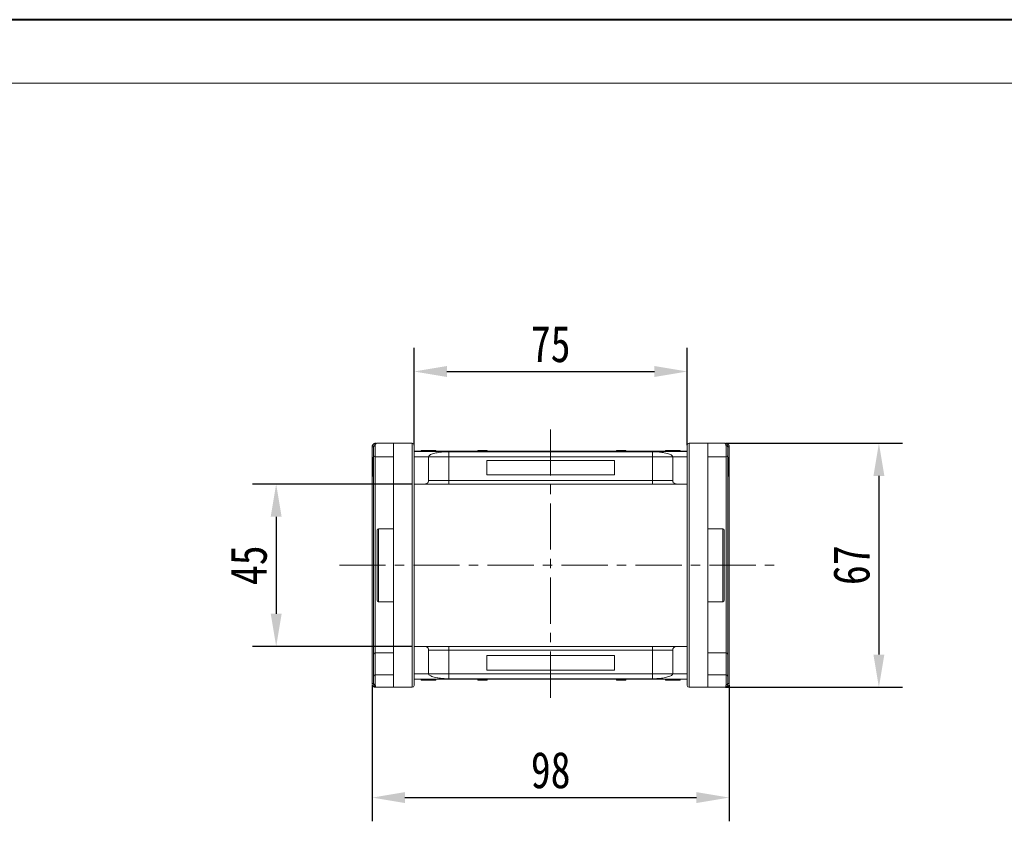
# Model space of a CAD drawing. Header units: millimetres. Extents: x 2098 to 3561, y 550 to 1583.
# Tile 17 of 84: x 2551 to 2821, y 1363 to 1583. Entities that reach past the tile are written whole.
import ezdxf

# ---------------------------------------------------------------- set-up
doc = ezdxf.new("R2010")
doc.units = ezdxf.units.MM
doc.linetypes.add('CENTERX2', pattern=[20.32, 12.7, -2.54, 2.54, -2.54])
doc.styles.get("Standard").update_dxf_attribs({"font": '仿宋_GB2312.ttf', "width": 0.8})
doc.dimstyles.new('副本 ISO-45.1', dxfattribs={"dimtxt": 10, "dimasz": 9, "dimexe": 6.5, "dimexo": 0.625, "dimgap": 2.5, "dimtad": 1, "dimdsep": 46, "dimtxsty": 'Standard', "dimcen": 2.5, "dimadec": 0, "dimazin": 0, "dimtfac": 1, "dimtmove": 0, "dimatfit": 3, "dimfxl": 0, "dimarcsym": 0})

# ---------------------------------------------------------------- blocks, each defined once
blk = doc.blocks.new('*D2489')
at = {"color": 0, "lineweight": -2}
for p, q in [((2658.34, 1456.02), (2614.61, 1456.02)), ((2621.11, 1447.02), (2621.11, 1420.42)), ((2658.34, 1411.42), (2614.61, 1411.42))]:
    blk.add_line(p, q, dxfattribs=at)
at = {"color": 0, "lineweight": 9}
for points in [[(2619.61, 1447.02), (2622.61, 1447.02), (2621.11, 1456.02)], [(2619.61, 1420.42), (2622.61, 1420.42), (2621.11, 1411.42)]]:
    blk.add_solid(points, dxfattribs=at)
at = {"layer": 'Defpoints', "color": 0, "lineweight": 9}
for p in [(2658.97, 1456.02), (2621.11, 1411.42), (2658.97, 1411.42)]:
    blk.add_point(p, dxfattribs=at)
at = {"color": 0, "lineweight": 9, "insert": (2613.61, 1433.72), "char_height": 10, "attachment_point": 5, "rotation": 90}
blk.add_mtext('45', dxfattribs=at)
blk = doc.blocks.new('*D2490')
at = {"color": 0, "lineweight": -2}
for p, q in [((2744.48, 1467.22), (2793.08, 1467.22)), ((2786.58, 1458.22), (2786.58, 1409.22)), ((2744.48, 1400.22), (2793.08, 1400.22))]:
    blk.add_line(p, q, dxfattribs=at)
at = {"color": 0, "lineweight": 9}
for points in [[(2785.08, 1458.22), (2788.08, 1458.22), (2786.58, 1467.22)], [(2785.08, 1409.22), (2788.08, 1409.22), (2786.58, 1400.22)]]:
    blk.add_solid(points, dxfattribs=at)
at = {"layer": 'Defpoints', "color": 0, "lineweight": 9}
for p in [(2743.85, 1467.22), (2743.85, 1400.22), (2786.58, 1400.22)]:
    blk.add_point(p, dxfattribs=at)
at = {"color": 0, "lineweight": 9, "insert": (2779.08, 1433.72), "char_height": 10, "attachment_point": 5, "rotation": 90}
blk.add_mtext('67', dxfattribs=at)
blk = doc.blocks.new('*D2491')
at = {"color": 0, "lineweight": -2}
for p, q in [((2658.97, 1466.66), (2658.97, 1493.4)), ((2733.97, 1466.66), (2733.97, 1493.4)), ((2667.97, 1486.9), (2724.97, 1486.9))]:
    blk.add_line(p, q, dxfattribs=at)
at = {"color": 0, "lineweight": 9}
for points in [[(2667.97, 1488.4), (2667.97, 1485.4), (2658.97, 1486.9)], [(2724.97, 1488.4), (2724.97, 1485.4), (2733.97, 1486.9)]]:
    blk.add_solid(points, dxfattribs=at)
at = {"layer": 'Defpoints', "color": 0, "lineweight": 9}
for p in [(2733.97, 1486.9), (2658.97, 1466.04), (2733.97, 1466.04)]:
    blk.add_point(p, dxfattribs=at)
at = {"color": 0, "lineweight": 9, "insert": (2696.47, 1494.4), "char_height": 10, "attachment_point": 5}
blk.add_mtext('75', dxfattribs=at)
blk = doc.blocks.new('*D2492')
at = {"color": 0, "lineweight": -2}
for p, q in [((2647.47, 1400.77), (2647.47, 1363.44)), ((2745.47, 1400.77), (2745.47, 1363.44)), ((2656.47, 1369.94), (2736.47, 1369.94))]:
    blk.add_line(p, q, dxfattribs=at)
at = {"color": 0, "lineweight": 9}
for points in [[(2656.47, 1371.44), (2656.47, 1368.44), (2647.47, 1369.94)], [(2736.47, 1371.44), (2736.47, 1368.44), (2745.47, 1369.94)]]:
    blk.add_solid(points, dxfattribs=at)
at = {"layer": 'Defpoints', "color": 0, "lineweight": 9}
for p in [(2647.47, 1401.39), (2745.47, 1401.39), (2745.47, 1369.94)]:
    blk.add_point(p, dxfattribs=at)
at = {"color": 0, "lineweight": 9, "insert": (2696.47, 1377.44), "char_height": 10, "attachment_point": 5}
blk.add_mtext('98', dxfattribs=at)

msp = doc.modelspace()

# ---------------------------------------------------------------- linework, layer by layer
at = {"color": 7, "lineweight": 40}
msp.add_line((3559.228, 1583.47), (2098.401, 1583.47), dxfattribs=at)
at = {"color": 7, "lineweight": 13}
msp.add_line((3541.838, 1566.079), (2185.355, 1566.079), dxfattribs=at)
at = {"color": 1, "linetype": 'CENTERX2', "lineweight": 13}
for p, q in [((2696.465, 1471.022), (2696.465, 1396.415)), ((2638.463, 1433.718), (2758.815, 1433.718))]:
    msp.add_line(p, q, dxfattribs=at)
at = {"color": 7, "linetype": 'Continuous', "lineweight": 15}
for p, q in [((2647.465, 1466.216), (2647.465, 1466.219)), ((2647.465, 1466.219), (2647.815, 1466.218)), ((2647.465, 1466.216), (2647.815, 1466.216)), ((2647.465, 1401.22), (2647.465, 1466.216)), ((2648.315, 1466.552), (2648.315, 1463.468)), ((2653.315, 1467.218), (2648.815, 1467.218)), ((2653.315, 1467.218), (2653.315, 1400.218)), ((2658.465, 1467.218), (2653.315, 1467.218)), ((2658.465, 1467.218), (2658.465, 1400.218)), ((2660.914, 1465.218), (2660.914, 1465.018)), ((2661.32, 1465.218), (2661.32, 1465.018)), ((2662.938, 1465.218), (2662.938, 1465.018)), ((2664.554, 1465.218), (2664.554, 1465.018)), ((2664.965, 1465.218), (2664.965, 1465.018)), ((2676.483, 1465.018), (2676.483, 1465.218)), ((2676.483, 1465.218), (2676.71, 1465.218)), ((2676.71, 1465.218), (2676.71, 1465.018)), ((2676.722, 1465.218), (2676.71, 1465.218)), ((2676.722, 1465.018), (2676.722, 1465.218)), ((2676.722, 1465.218), (2676.827, 1465.218)), ((2676.827, 1465.018), (2676.827, 1465.218)), ((2676.827, 1465.218), (2677.308, 1465.218)), ((2677.308, 1465.218), (2677.308, 1465.018)), ((2677.517, 1465.218), (2677.308, 1465.218)), ((2677.517, 1465.018), (2677.517, 1465.218)), ((2677.517, 1465.218), (2678.896, 1465.218)), ((2678.896, 1465.218), (2678.896, 1465.018)), ((2679.036, 1465.218), (2678.896, 1465.218)), ((2679.036, 1465.018), (2679.036, 1465.218)), ((2714.509, 1465.218), (2714.509, 1465.018)), ((2714.513, 1465.218), (2714.509, 1465.218)), ((2714.513, 1465.018), (2714.513, 1465.218)), ((2714.513, 1465.218), (2714.994, 1465.218)), ((2714.994, 1465.018), (2714.994, 1465.218)), ((2715.254, 1465.218), (2714.994, 1465.218)), ((2715.254, 1465.218), (2715.254, 1465.018)), ((2715.325, 1465.218), (2715.254, 1465.218)), ((2715.325, 1465.018), (2715.325, 1465.218)), ((2715.325, 1465.218), (2715.77, 1465.218)), ((2715.77, 1465.018), (2715.77, 1465.218)), ((2715.77, 1465.218), (2716.488, 1465.218)), ((2716.488, 1465.018), (2716.488, 1465.218)), ((2716.488, 1465.218), (2716.839, 1465.218)), ((2716.839, 1465.218), (2716.839, 1465.018)), ((2716.944, 1465.218), (2716.839, 1465.218)), ((2716.944, 1465.018), (2716.944, 1465.218)), ((2716.944, 1465.218), (2717.062, 1465.218)), ((2717.062, 1465.018), (2717.062, 1465.218)), ((2727.965, 1465.218), (2727.965, 1465.018)), ((2730.019, 1465.018), (2730.019, 1465.218)), ((2732.016, 1465.218), (2732.016, 1465.018)), ((2734.465, 1400.218), (2734.465, 1467.218)), ((2739.615, 1467.218), (2734.465, 1467.218)), ((2739.615, 1400.218), (2739.615, 1467.218)), ((2744.115, 1467.218), (2739.615, 1467.218)), ((2744.615, 1463.468), (2744.615, 1466.552)), ((2745.115, 1466.218), (2745.465, 1466.219)), ((2745.115, 1466.216), (2745.465, 1466.216)), ((2745.465, 1466.219), (2745.465, 1466.216)), ((2745.465, 1466.216), (2745.465, 1401.22)), ((2647.815, 1463.282), (2647.615, 1463.282)), ((2648.315, 1463.468), (2653.315, 1463.468)), ((2648.315, 1409.677), (2648.315, 1463.468)), ((2696.465, 1465.018), (2658.965, 1465.018)), ((2658.965, 1464.974), (2696.465, 1464.974)), ((2662.965, 1463.518), (2658.965, 1463.518)), ((2662.965, 1463.518), (2668.465, 1463.518)), ((2662.965, 1463.518), (2662.965, 1457.018)), ((2696.465, 1464.887), (2668.465, 1464.887)), ((2668.465, 1464.887), (2668.465, 1463.518)), ((2668.465, 1463.518), (2668.465, 1457.018)), ((2668.465, 1463.518), (2696.465, 1463.518)), ((2696.465, 1462.518), (2678.965, 1462.518)), ((2678.965, 1462.518), (2678.965, 1458.518)), ((2733.965, 1465.018), (2696.465, 1465.018)), ((2696.465, 1464.974), (2733.965, 1464.974)), ((2724.465, 1464.887), (2696.465, 1464.887)), ((2696.465, 1463.518), (2724.465, 1463.518)), ((2713.965, 1462.518), (2696.465, 1462.518)), ((2713.965, 1458.518), (2713.965, 1462.518)), ((2724.465, 1463.518), (2724.465, 1464.887)), ((2724.465, 1463.518), (2729.965, 1463.518)), ((2724.465, 1457.018), (2724.465, 1463.518)), ((2729.965, 1463.518), (2733.965, 1463.518)), ((2729.965, 1457.018), (2729.965, 1463.518)), ((2739.615, 1463.468), (2744.615, 1463.468)), ((2744.615, 1463.468), (2744.615, 1409.677)), ((2745.115, 1463.282), (2745.315, 1463.282)), ((2745.115, 1463.218), (2745.315, 1463.218)), ((2745.315, 1463.218), (2745.315, 1459.982)), ((2647.815, 1460.711), (2647.615, 1460.711)), ((2745.315, 1459.982), (2745.115, 1459.982)), ((2745.115, 1459.885), (2745.315, 1459.885)), ((2745.315, 1459.821), (2745.115, 1459.821)), ((2745.315, 1459.885), (2745.315, 1459.821)), ((2647.615, 1458.154), (2647.815, 1458.154)), ((2668.465, 1457.018), (2662.965, 1457.018)), ((2668.465, 1457.018), (2668.465, 1456.018)), ((2696.465, 1457.018), (2668.465, 1457.018)), ((2678.965, 1458.518), (2696.465, 1458.518)), ((2696.465, 1458.518), (2713.965, 1458.518)), ((2724.465, 1457.018), (2696.465, 1457.018)), ((2729.965, 1457.018), (2724.465, 1457.018)), ((2724.465, 1457.018), (2724.465, 1456.018)), ((2745.115, 1458.154), (2745.315, 1458.154)), ((2658.965, 1456.018), (2661.965, 1456.018)), ((2668.465, 1456.018), (2696.465, 1456.018)), ((2696.465, 1456.018), (2724.465, 1456.018)), ((2730.965, 1456.018), (2733.965, 1456.018)), ((2653.315, 1443.718), (2649.165, 1443.718)), ((2649.165, 1443.718), (2649.165, 1433.718)), ((2743.765, 1443.718), (2739.615, 1443.718)), ((2743.765, 1423.718), (2743.765, 1443.718)), ((2649.165, 1433.718), (2649.165, 1423.718)), ((2649.165, 1423.718), (2653.315, 1423.718)), ((2739.615, 1423.718), (2743.765, 1423.718)), ((2661.965, 1411.418), (2658.965, 1411.418)), ((2668.465, 1411.418), (2668.465, 1410.418)), ((2696.465, 1411.418), (2668.465, 1411.418)), ((2724.465, 1411.418), (2696.465, 1411.418)), ((2724.465, 1410.418), (2724.465, 1411.418)), ((2730.965, 1411.418), (2733.965, 1411.418)), ((2647.815, 1403.279), (2647.815, 1409.323)), ((2653.315, 1409.677), (2648.315, 1409.677)), ((2648.315, 1403.633), (2648.315, 1409.677)), ((2662.965, 1410.418), (2662.965, 1403.918)), ((2662.965, 1410.418), (2668.465, 1410.418)), ((2668.465, 1410.418), (2668.465, 1403.918)), ((2668.465, 1410.418), (2696.465, 1410.418)), ((2696.465, 1408.918), (2678.965, 1408.918)), ((2678.965, 1408.918), (2678.965, 1404.918)), ((2696.465, 1410.418), (2724.465, 1410.418)), ((2713.965, 1408.918), (2696.465, 1408.918)), ((2713.965, 1404.918), (2713.965, 1408.918)), ((2724.465, 1410.418), (2729.965, 1410.418)), ((2724.465, 1403.918), (2724.465, 1410.418)), ((2729.965, 1403.918), (2729.965, 1410.418)), ((2744.615, 1409.677), (2739.615, 1409.677)), ((2744.615, 1409.677), (2744.615, 1403.633)), ((2745.115, 1409.323), (2745.115, 1403.279)), ((2648.315, 1403.633), (2648.315, 1400.885)), ((2653.315, 1403.633), (2648.315, 1403.633)), ((2658.965, 1403.918), (2662.965, 1403.918)), ((2668.465, 1403.918), (2662.965, 1403.918)), ((2668.465, 1403.918), (2668.465, 1402.55)), ((2696.465, 1403.918), (2668.465, 1403.918)), ((2678.965, 1404.918), (2696.465, 1404.918)), ((2696.465, 1404.918), (2713.965, 1404.918)), ((2724.465, 1403.918), (2696.465, 1403.918)), ((2724.465, 1403.918), (2724.465, 1402.55)), ((2729.965, 1403.918), (2724.465, 1403.918)), ((2733.965, 1403.918), (2729.965, 1403.918)), ((2744.615, 1403.633), (2739.615, 1403.633)), ((2744.615, 1400.885), (2744.615, 1403.633)), ((2647.465, 1401.217), (2647.465, 1401.22)), ((2647.815, 1401.22), (2647.465, 1401.22)), ((2647.815, 1401.218), (2647.465, 1401.217)), ((2648.815, 1400.218), (2653.315, 1400.218)), ((2653.315, 1400.218), (2658.465, 1400.218)), ((2696.465, 1402.463), (2658.965, 1402.463)), ((2658.965, 1402.418), (2696.465, 1402.418)), ((2660.914, 1402.218), (2660.914, 1402.418)), ((2662.911, 1402.418), (2662.911, 1402.218)), ((2664.965, 1402.218), (2664.965, 1402.418)), ((2668.465, 1402.55), (2696.465, 1402.55)), ((2676.483, 1402.418), (2676.483, 1402.218)), ((2676.6, 1402.218), (2676.483, 1402.218)), ((2676.6, 1402.418), (2676.6, 1402.218)), ((2676.6, 1402.218), (2676.706, 1402.218)), ((2676.706, 1402.218), (2676.706, 1402.418)), ((2677.057, 1402.218), (2676.706, 1402.218)), ((2677.057, 1402.418), (2677.057, 1402.218)), ((2677.775, 1402.218), (2677.057, 1402.218)), ((2677.775, 1402.418), (2677.775, 1402.218)), ((2678.22, 1402.218), (2677.775, 1402.218)), ((2678.22, 1402.418), (2678.22, 1402.218)), ((2678.22, 1402.218), (2678.291, 1402.218)), ((2678.291, 1402.218), (2678.291, 1402.418)), ((2678.291, 1402.218), (2678.55, 1402.218)), ((2678.55, 1402.418), (2678.55, 1402.218)), ((2679.032, 1402.218), (2678.55, 1402.218)), ((2679.032, 1402.418), (2679.032, 1402.218)), ((2679.032, 1402.218), (2679.036, 1402.218)), ((2679.036, 1402.218), (2679.036, 1402.418)), ((2696.465, 1402.55), (2724.465, 1402.55)), ((2733.965, 1402.463), (2696.465, 1402.463)), ((2696.465, 1402.418), (2733.965, 1402.418)), ((2714.509, 1402.418), (2714.509, 1402.218)), ((2714.509, 1402.218), (2714.649, 1402.218)), ((2714.649, 1402.218), (2714.649, 1402.418)), ((2716.028, 1402.218), (2714.649, 1402.218)), ((2716.028, 1402.418), (2716.028, 1402.218)), ((2716.028, 1402.218), (2716.237, 1402.218)), ((2716.237, 1402.218), (2716.237, 1402.418)), ((2716.718, 1402.218), (2716.237, 1402.218)), ((2716.718, 1402.418), (2716.718, 1402.218)), ((2716.823, 1402.218), (2716.718, 1402.218)), ((2716.823, 1402.418), (2716.823, 1402.218)), ((2716.823, 1402.218), (2716.835, 1402.218)), ((2716.835, 1402.218), (2716.835, 1402.418)), ((2717.062, 1402.218), (2716.835, 1402.218)), ((2717.062, 1402.418), (2717.062, 1402.218)), ((2727.965, 1402.218), (2727.965, 1402.418)), ((2728.376, 1402.218), (2728.376, 1402.418)), ((2729.992, 1402.218), (2729.992, 1402.418)), ((2731.61, 1402.218), (2731.61, 1402.418)), ((2732.016, 1402.218), (2732.016, 1402.418)), ((2734.465, 1400.218), (2739.615, 1400.218)), ((2739.615, 1400.218), (2744.115, 1400.218)), ((2745.465, 1401.22), (2745.115, 1401.22)), ((2745.465, 1401.217), (2745.115, 1401.218)), ((2745.465, 1401.22), (2745.465, 1401.217))]:
    msp.add_line(p, q, dxfattribs=at)
for centre, radius, start, end in [((2648.246, 1466.114), 0.443, 80.98068, 166.39946), ((2648.494, 1467.062), 0.158, 100.60493, 166.76076), ((2658.465, 1466.718), 0.5, 0, 90), ((2734.465, 1466.718), 0.5, 90, 180), ((2744.436, 1467.062), 0.158, 13.23924, 79.39507), ((2744.685, 1466.114), 0.443, 13.60053, 99.01929), ((2648.286, 1463.939), 0.472, 184.06872, 273.55943), ((2744.644, 1463.939), 0.472, 266.44057, 355.93128), ((2649.165, 1443.368), 0.35, 90, 180), ((2743.765, 1443.368), 0.35, 0, 90), ((2649.165, 1424.068), 0.35, 180, 270), ((2743.765, 1424.068), 0.35, 270, 0), ((2648.253, 1409.235), 0.446, 81.95053, 168.57825), ((2744.678, 1409.235), 0.446, 11.42175, 98.04947), ((2648.253, 1403.191), 0.446, 81.95053, 168.57825), ((2744.678, 1403.191), 0.446, 11.42175, 98.04947), ((2648.246, 1401.322), 0.443, 193.60053, 279.01929), ((2648.494, 1400.374), 0.158, 193.23924, 259.39507), ((2658.465, 1400.718), 0.5, 270, 0), ((2734.465, 1400.718), 0.5, 180, 270), ((2744.436, 1400.374), 0.158, 280.60493, 346.76076), ((2744.685, 1401.322), 0.443, 260.98068, 346.39946)]:
    msp.add_arc(centre, radius, start, end, dxfattribs=at)
for points, knots in [([(2647.465, 1466.219), (2647.472, 1466.31), (2647.486, 1466.475), (2647.589, 1466.719), (2647.735, 1466.915), (2647.918, 1467.062), (2648.101, 1467.155), (2648.287, 1467.209), (2648.409, 1467.215), (2648.465, 1467.217)], [0, 0, 0, 0, 0.172016, 0.3127556, 0.4995985, 0.630391, 0.7580256, 0.8892284, 1, 1, 1, 1]), ([(2647.815, 1466.218), (2647.832, 1466.354), (2647.868, 1466.641), (2648.118, 1466.967), (2648.448, 1467.179), (2648.693, 1467.205), (2648.815, 1467.218)], [0, 0, 0, 0, 0.2343503, 0.4981953, 0.748869, 1, 1, 1, 1]), ([(2647.815, 1463.906), (2647.815, 1463.978), (2647.815, 1464.124), (2647.815, 1464.448), (2647.815, 1464.821), (2647.815, 1465.087), (2647.815, 1465.218)], [0, 0, 0, 0, 0.24551284, 0.5, 0.75448716, 1, 1, 1, 1]), ([(2648.815, 1467.218), (2648.699, 1467.187), (2648.518, 1467.14), (2648.347, 1466.852), (2648.325, 1466.645), (2648.315, 1466.552)], [0, 0, 0, 0, 0.4984129, 0.772928, 1, 1, 1, 1]), ([(2658.965, 1433.718), (2658.965, 1434.725), (2658.965, 1436.738), (2658.965, 1439.791), (2658.965, 1442.851), (2658.965, 1445.576), (2658.965, 1447.914), (2658.965, 1449.889), (2658.965, 1452.126), (2658.965, 1454.563), (2658.965, 1457.094), (2658.965, 1459.378), (2658.965, 1461.156), (2658.965, 1462.514), (2658.965, 1463.537), (2658.965, 1464.554), (2658.965, 1465.485), (2658.965, 1466.201), (2658.965, 1466.639), (2658.965, 1466.692), (2658.965, 1466.718)], [0, 0, 0, 0, 0.0582421, 0.1164894, 0.178226, 0.2399726, 0.2828875, 0.3257092, 0.368633, 0.4343113, 0.5, 0.5656783, 0.6313669, 0.6742818, 0.7171034, 0.7600273, 0.8217639, 0.8835106, 0.9417527, 1, 1, 1, 1]), ([(2661.32, 1465.218), (2661.27, 1465.218), (2661.168, 1465.218), (2661.052, 1465.218), (2660.969, 1465.218), (2660.931, 1465.218), (2660.916, 1465.218), (2660.915, 1465.218), (2660.914, 1465.218)], [0, 0, 0, 0, 0.1937693, 0.3935642, 0.587886, 0.7891312, 0.8942826, 1, 1, 1, 1]), ([(2662.938, 1465.218), (2662.804, 1465.218), (2662.501, 1465.218), (2661.981, 1465.218), (2661.559, 1465.218), (2661.35, 1465.218), (2661.32, 1465.218)], [0, 0, 0, 0, 0.2366286, 0.5373614, 0.9329864, 1, 1, 1, 1]), ([(2664.554, 1465.218), (2664.5, 1465.218), (2664.39, 1465.218), (2664.158, 1465.218), (2663.863, 1465.218), (2663.532, 1465.218), (2663.222, 1465.218), (2663.033, 1465.218), (2662.938, 1465.218)], [0, 0, 0, 0, 0.118432, 0.2393289, 0.4494336, 0.6641784, 0.8318201, 1, 1, 1, 1]), ([(2664.965, 1465.218), (2664.963, 1465.218), (2664.958, 1465.218), (2664.914, 1465.218), (2664.837, 1465.218), (2664.738, 1465.218), (2664.64, 1465.218), (2664.583, 1465.218), (2664.554, 1465.218)], [0, 0, 0, 0, 0.1926273, 0.3886837, 0.5820134, 0.7832006, 0.8910383, 1, 1, 1, 1]), ([(2730.019, 1465.218), (2729.886, 1465.218), (2729.484, 1465.218), (2728.928, 1465.218), (2728.42, 1465.218), (2728.117, 1465.218), (2727.979, 1465.218), (2727.969, 1465.218), (2727.965, 1465.218)], [0, 0, 0, 0, 0.1423372, 0.4291269, 0.5899433, 0.7512055, 0.9098946, 1, 1, 1, 1]), ([(2732.016, 1465.218), (2732.006, 1465.218), (2731.985, 1465.218), (2731.782, 1465.218), (2731.477, 1465.218), (2730.942, 1465.218), (2730.433, 1465.218), (2730.078, 1465.218), (2730.019, 1465.218)], [0, 0, 0, 0, 0.148288, 0.2977445, 0.4437132, 0.6077915, 0.9347078, 1, 1, 1, 1]), ([(2733.965, 1466.718), (2733.965, 1466.692), (2733.965, 1466.639), (2733.965, 1466.201), (2733.965, 1465.485), (2733.965, 1464.554), (2733.965, 1463.537), (2733.965, 1462.514), (2733.965, 1461.156), (2733.965, 1459.378), (2733.965, 1457.094), (2733.965, 1454.563), (2733.965, 1452.126), (2733.965, 1449.889), (2733.965, 1447.914), (2733.965, 1445.576), (2733.965, 1442.852), (2733.965, 1439.791), (2733.965, 1436.738), (2733.965, 1434.725), (2733.965, 1433.718)], [0, 0, 0, 0, 0.0582421, 0.1164894, 0.178226, 0.2399726, 0.2828875, 0.3257092, 0.368633, 0.4343113, 0.5, 0.5656783, 0.6313669, 0.6742818, 0.7171034, 0.7600273, 0.8217639, 0.8835106, 0.9417527, 1, 1, 1, 1]), ([(2744.615, 1466.552), (2744.605, 1466.645), (2744.584, 1466.852), (2744.412, 1467.14), (2744.231, 1467.187), (2744.115, 1467.218)], [0, 0, 0, 0, 0.2270634, 0.50158693, 1, 1, 1, 1]), ([(2744.115, 1467.218), (2744.238, 1467.205), (2744.483, 1467.179), (2744.812, 1466.967), (2745.062, 1466.641), (2745.098, 1466.354), (2745.115, 1466.218)], [0, 0, 0, 0, 0.2511309, 0.5018046, 0.7656407, 1, 1, 1, 1]), ([(2744.465, 1467.217), (2744.521, 1467.215), (2744.645, 1467.208), (2744.831, 1467.154), (2745.012, 1467.062), (2745.195, 1466.915), (2745.341, 1466.72), (2745.444, 1466.475), (2745.458, 1466.31), (2745.465, 1466.219)], [0, 0, 0, 0, 0.1117977, 0.2443303, 0.368648, 0.5004012, 0.6872226, 0.8279677, 1, 1, 1, 1]), ([(2745.115, 1463.906), (2745.115, 1463.978), (2745.115, 1464.124), (2745.115, 1464.448), (2745.115, 1464.821), (2745.115, 1465.087), (2745.115, 1465.218)], [0, 0, 0, 0, 0.24551284, 0.5, 0.75448716, 1, 1, 1, 1]), ([(2647.615, 1463.282), (2647.615, 1463.278), (2647.615, 1463.264), (2647.615, 1463.07), (2647.615, 1462.583), (2647.615, 1461.875), (2647.615, 1461.224), (2647.615, 1460.81), (2647.615, 1460.711)], [0, 0, 0, 0, 0.1013981, 0.3069957, 0.5061443, 0.6852619, 0.9245571, 1, 1, 1, 1]), ([(2647.815, 1409.323), (2647.815, 1409.956), (2647.815, 1411.219), (2647.815, 1413.284), (2647.815, 1415.473), (2647.815, 1417.795), (2647.815, 1420.237), (2647.815, 1422.766), (2647.815, 1425.363), (2647.815, 1428.005), (2647.815, 1431.089), (2647.815, 1434.614), (2647.815, 1438.108), (2647.815, 1441.123), (2647.815, 1443.665), (2647.815, 1446.168), (2647.815, 1448.622), (2647.815, 1451.009), (2647.815, 1453.296), (2647.815, 1455.462), (2647.815, 1457.492), (2647.815, 1459.657), (2647.815, 1461.888), (2647.815, 1463.233), (2647.815, 1463.906)], [0, 0, 0, 0, 0.0411432, 0.0821686, 0.1233154, 0.1653953, 0.2076405, 0.2500186, 0.2923895, 0.3346347, 0.3767218, 0.4383567, 0.5, 0.5411413, 0.5821667, 0.6233154, 0.6653953, 0.7076405, 0.7500186, 0.7923895, 0.8346347, 0.8767218, 0.9383589, 1, 1, 1, 1]), ([(2668.465, 1464.887), (2668.074, 1464.878), (2667.378, 1464.862), (2666.458, 1464.774), (2665.673, 1464.67), (2664.961, 1464.541), (2664.298, 1464.382), (2663.727, 1464.193), (2663.291, 1463.977), (2663.017, 1463.75), (2662.982, 1463.596), (2662.965, 1463.518)], [0, 0, 0, 0, 0.1253767, 0.2231439, 0.3210442, 0.4226148, 0.5242047, 0.6437825, 0.7633681, 0.8816833, 1, 1, 1, 1]), ([(2729.965, 1463.518), (2729.946, 1463.6), (2729.907, 1463.763), (2729.605, 1464), (2729.126, 1464.224), (2728.475, 1464.427), (2727.669, 1464.603), (2726.842, 1464.73), (2726.054, 1464.815), (2725.303, 1464.872), (2724.759, 1464.882), (2724.465, 1464.887)], [0, 0, 0, 0, 0.1245955, 0.2491892, 0.3738223, 0.4984451, 0.6220504, 0.7455895, 0.8257011, 0.9057067, 1, 1, 1, 1]), ([(2745.115, 1463.906), (2745.115, 1463.465), (2745.115, 1462.585), (2745.115, 1461.051), (2745.115, 1459.357), (2745.115, 1457.491), (2745.115, 1455.463), (2745.115, 1453.296), (2745.115, 1451.01), (2745.115, 1448.622), (2745.115, 1445.768), (2745.115, 1442.411), (2745.115, 1438.972), (2745.115, 1435.925), (2745.115, 1433.3), (2745.115, 1430.657), (2745.115, 1428.006), (2745.115, 1425.364), (2745.115, 1422.767), (2745.115, 1420.237), (2745.115, 1417.795), (2745.115, 1415.097), (2745.115, 1412.198), (2745.115, 1410.281), (2745.115, 1409.323)], [0, 0, 0, 0, 0.0411432, 0.0821686, 0.1233154, 0.1653953, 0.2076405, 0.2500186, 0.2923895, 0.3346347, 0.3767218, 0.4383567, 0.5, 0.5411413, 0.5821667, 0.6233154, 0.6653953, 0.7076405, 0.7500186, 0.7923895, 0.8346347, 0.8767218, 0.9383589, 1, 1, 1, 1]), ([(2745.315, 1463.251), (2745.315, 1463.256), (2745.315, 1463.269), (2745.315, 1463.28), (2745.315, 1463.282), (2745.315, 1463.282)], [0, 0, 0, 0, 0.2339239, 0.616331, 1, 1, 1, 1]), ([(2647.615, 1460.711), (2647.615, 1460.578), (2647.615, 1460.176), (2647.615, 1459.536), (2647.615, 1458.874), (2647.615, 1458.407), (2647.615, 1458.182), (2647.615, 1458.162), (2647.615, 1458.154)], [0, 0, 0, 0, 0.1018882, 0.3073435, 0.4929627, 0.6786474, 0.8607914, 1, 1, 1, 1]), ([(2745.315, 1458.154), (2745.315, 1458.16), (2745.315, 1458.173), (2745.315, 1458.334), (2745.315, 1458.66), (2745.315, 1459.167), (2745.315, 1459.564), (2745.315, 1459.821)], [0, 0, 0, 0, 0.1552919, 0.3531453, 0.543243, 0.704067, 1, 1, 1, 1]), ([(2662.965, 1457.018), (2662.954, 1456.906), (2662.932, 1456.681), (2662.76, 1456.381), (2662.506, 1456.155), (2662.225, 1456.035), (2662.039, 1456.023), (2661.965, 1456.018)], [0, 0, 0, 0, 0.2146939, 0.4293877, 0.6440816, 0.8587754, 1, 1, 1, 1]), ([(2730.965, 1456.018), (2730.853, 1456.029), (2730.628, 1456.051), (2730.328, 1456.224), (2730.102, 1456.478), (2729.982, 1456.759), (2729.97, 1456.945), (2729.965, 1457.018)], [0, 0, 0, 0, 0.21469386, 0.42938772, 0.64408158, 0.85877544, 1, 1, 1, 1]), ([(2661.965, 1456.018), (2661.986, 1456.018), (2662.03, 1456.018), (2662.391, 1456.018), (2662.991, 1456.018), (2663.836, 1456.018), (2664.705, 1456.018), (2665.47, 1456.018), (2666.251, 1456.018), (2667.252, 1456.018), (2668.069, 1456.018), (2668.465, 1456.018)], [0, 0, 0, 0, 0.11649679, 0.2399717, 0.36857994, 0.49991744, 0.63125493, 0.69561579, 0.7600283, 0.88350321, 1, 1, 1, 1]), ([(2724.465, 1456.018), (2724.862, 1456.018), (2725.678, 1456.018), (2726.89, 1456.018), (2728.055, 1456.018), (2729.094, 1456.018), (2729.8, 1456.018), (2730.247, 1456.018), (2730.601, 1456.018), (2730.901, 1456.018), (2730.944, 1456.018), (2730.965, 1456.018)], [0, 0, 0, 0, 0.1164968, 0.2399717, 0.3685799, 0.4999174, 0.6312549, 0.6956158, 0.7600283, 0.8835032, 1, 1, 1, 1]), ([(2648.815, 1443.368), (2648.815, 1443.354), (2648.815, 1443.326), (2648.815, 1443.095), (2648.815, 1442.744), (2648.815, 1442.301), (2648.815, 1441.805), (2648.815, 1441.222), (2648.815, 1440.332), (2648.815, 1439.3), (2648.815, 1438.165), (2648.815, 1437.005), (2648.815, 1435.519), (2648.815, 1434.307), (2648.815, 1433.718)], [0, 0, 0, 0, 0.0776745, 0.1577414, 0.2400414, 0.3044107, 0.3687452, 0.4344841, 0.5001876, 0.6314541, 0.6958234, 0.7601579, 0.8835661, 1, 1, 1, 1]), ([(2744.115, 1433.718), (2744.115, 1434.111), (2744.115, 1434.907), (2744.115, 1436.102), (2744.115, 1437.194), (2744.115, 1438.165), (2744.115, 1439.014), (2744.115, 1439.814), (2744.115, 1440.8), (2744.115, 1441.639), (2744.115, 1442.302), (2744.115, 1442.828), (2744.115, 1443.273), (2744.115, 1443.337), (2744.115, 1443.368)], [0, 0, 0, 0, 0.07766667, 0.15774142, 0.24004141, 0.3044107, 0.36874521, 0.43448416, 0.50018759, 0.63145414, 0.69582342, 0.76015794, 0.88356614, 1, 1, 1, 1]), ([(2648.815, 1433.718), (2648.815, 1433.326), (2648.815, 1432.529), (2648.815, 1431.335), (2648.815, 1430.243), (2648.815, 1429.272), (2648.815, 1428.423), (2648.815, 1427.623), (2648.815, 1426.637), (2648.815, 1425.798), (2648.815, 1425.135), (2648.815, 1424.609), (2648.815, 1424.164), (2648.815, 1424.099), (2648.815, 1424.068)], [0, 0, 0, 0, 0.07766667, 0.15774142, 0.24004141, 0.3044107, 0.36874521, 0.43448416, 0.50018759, 0.63145414, 0.69582342, 0.76015794, 0.88356614, 1, 1, 1, 1]), ([(2658.965, 1400.718), (2658.965, 1400.745), (2658.965, 1400.798), (2658.965, 1401.236), (2658.965, 1401.952), (2658.965, 1402.883), (2658.965, 1403.899), (2658.965, 1404.923), (2658.965, 1406.281), (2658.965, 1408.058), (2658.965, 1410.343), (2658.965, 1412.874), (2658.965, 1415.31), (2658.965, 1417.548), (2658.965, 1419.523), (2658.965, 1421.86), (2658.965, 1424.585), (2658.965, 1427.645), (2658.965, 1430.699), (2658.965, 1432.712), (2658.965, 1433.718)], [0, 0, 0, 0, 0.0582421, 0.1164894, 0.178226, 0.2399726, 0.2828875, 0.3257092, 0.368633, 0.4343113, 0.5, 0.5656783, 0.6313669, 0.6742818, 0.7171034, 0.7600273, 0.8217639, 0.8835106, 0.9417527, 1, 1, 1, 1]), ([(2733.965, 1433.718), (2733.965, 1432.712), (2733.965, 1430.699), (2733.965, 1427.645), (2733.965, 1424.585), (2733.965, 1421.86), (2733.965, 1419.523), (2733.965, 1417.548), (2733.965, 1415.311), (2733.965, 1412.874), (2733.965, 1410.343), (2733.965, 1408.058), (2733.965, 1406.281), (2733.965, 1404.923), (2733.965, 1403.9), (2733.965, 1402.883), (2733.965, 1401.952), (2733.965, 1401.236), (2733.965, 1400.798), (2733.965, 1400.745), (2733.965, 1400.718)], [0, 0, 0, 0, 0.0582421, 0.1164894, 0.178226, 0.2399726, 0.2828875, 0.3257092, 0.368633, 0.4343113, 0.5, 0.5656783, 0.6313669, 0.6742818, 0.7171034, 0.7600273, 0.8217639, 0.8835106, 0.9417527, 1, 1, 1, 1]), ([(2744.115, 1424.068), (2744.115, 1424.082), (2744.115, 1424.11), (2744.115, 1424.342), (2744.115, 1424.693), (2744.115, 1425.135), (2744.115, 1425.631), (2744.115, 1426.215), (2744.115, 1427.104), (2744.115, 1428.137), (2744.115, 1429.272), (2744.115, 1430.432), (2744.115, 1431.917), (2744.115, 1433.13), (2744.115, 1433.718)], [0, 0, 0, 0, 0.0776745, 0.1577414, 0.2400414, 0.3044107, 0.3687452, 0.4344841, 0.5001876, 0.6314541, 0.6958234, 0.7601579, 0.8835661, 1, 1, 1, 1]), ([(2661.965, 1411.418), (2662.078, 1411.407), (2662.302, 1411.385), (2662.602, 1411.213), (2662.828, 1410.959), (2662.948, 1410.678), (2662.96, 1410.492), (2662.965, 1410.418)], [0, 0, 0, 0, 0.21469386, 0.42938772, 0.64408158, 0.85877544, 1, 1, 1, 1]), ([(2668.465, 1411.418), (2668.069, 1411.418), (2667.252, 1411.418), (2666.041, 1411.418), (2664.876, 1411.418), (2663.836, 1411.418), (2663.13, 1411.418), (2662.683, 1411.418), (2662.329, 1411.418), (2662.029, 1411.418), (2661.986, 1411.418), (2661.965, 1411.418)], [0, 0, 0, 0, 0.11649679, 0.2399717, 0.36857994, 0.49991744, 0.63125493, 0.69561579, 0.7600283, 0.88350321, 1, 1, 1, 1]), ([(2730.965, 1411.418), (2730.944, 1411.418), (2730.901, 1411.418), (2730.539, 1411.418), (2729.939, 1411.418), (2729.094, 1411.418), (2728.225, 1411.418), (2727.46, 1411.418), (2726.679, 1411.418), (2725.678, 1411.418), (2724.861, 1411.418), (2724.465, 1411.418)], [0, 0, 0, 0, 0.1164968, 0.2399717, 0.3685799, 0.4999174, 0.6312549, 0.6956158, 0.7600283, 0.8835032, 1, 1, 1, 1]), ([(2729.965, 1410.418), (2729.976, 1410.531), (2729.998, 1410.756), (2730.171, 1411.055), (2730.424, 1411.281), (2730.706, 1411.401), (2730.891, 1411.413), (2730.965, 1411.418)], [0, 0, 0, 0, 0.21469386, 0.42938772, 0.64408158, 0.85877544, 1, 1, 1, 1]), ([(2662.965, 1403.918), (2662.984, 1403.837), (2663.023, 1403.674), (2663.326, 1403.436), (2663.804, 1403.213), (2664.455, 1403.01), (2665.261, 1402.834), (2666.088, 1402.706), (2666.876, 1402.622), (2667.627, 1402.564), (2668.171, 1402.555), (2668.465, 1402.55)], [0, 0, 0, 0, 0.1245955, 0.2491892, 0.3738223, 0.4984451, 0.6220504, 0.7455895, 0.8257011, 0.9057067, 1, 1, 1, 1]), ([(2724.465, 1402.55), (2724.856, 1402.559), (2725.553, 1402.575), (2726.472, 1402.663), (2727.257, 1402.766), (2727.969, 1402.896), (2728.633, 1403.055), (2729.203, 1403.244), (2729.639, 1403.459), (2729.913, 1403.686), (2729.948, 1403.841), (2729.965, 1403.918)], [0, 0, 0, 0, 0.1253767, 0.2231439, 0.3210442, 0.4226148, 0.5242047, 0.6437825, 0.7633681, 0.8816833, 1, 1, 1, 1]), ([(2648.465, 1400.219), (2648.409, 1400.222), (2648.285, 1400.228), (2648.099, 1400.282), (2647.917, 1400.375), (2647.734, 1400.522), (2647.588, 1400.718), (2647.486, 1400.962), (2647.472, 1401.127), (2647.465, 1401.217)], [0, 0, 0, 0, 0.1119973, 0.2448439, 0.3691679, 0.5008987, 0.6875333, 0.8281382, 1, 1, 1, 1]), ([(2648.815, 1400.218), (2648.692, 1400.231), (2648.448, 1400.257), (2648.118, 1400.469), (2647.868, 1400.795), (2647.832, 1401.083), (2647.815, 1401.218)], [0, 0, 0, 0, 0.2515188, 0.5017844, 0.7656323, 1, 1, 1, 1]), ([(2648.315, 1400.885), (2648.325, 1400.791), (2648.347, 1400.584), (2648.518, 1400.297), (2648.699, 1400.249), (2648.815, 1400.218)], [0, 0, 0, 0, 0.2270634, 0.5015869, 1, 1, 1, 1]), ([(2660.914, 1402.218), (2660.924, 1402.218), (2660.946, 1402.218), (2661.147, 1402.218), (2661.452, 1402.218), (2661.988, 1402.218), (2662.498, 1402.218), (2662.853, 1402.218), (2662.911, 1402.218)], [0, 0, 0, 0, 0.1482689, 0.2976473, 0.4424214, 0.6078512, 0.9356585, 1, 1, 1, 1]), ([(2662.911, 1402.218), (2663.045, 1402.218), (2663.446, 1402.218), (2664.002, 1402.218), (2664.51, 1402.218), (2664.813, 1402.218), (2664.951, 1402.218), (2664.961, 1402.218), (2664.965, 1402.218)], [0, 0, 0, 0, 0.1423372, 0.4291269, 0.5899433, 0.7512055, 0.9098946, 1, 1, 1, 1]), ([(2727.965, 1402.218), (2727.967, 1402.218), (2727.972, 1402.218), (2728.016, 1402.218), (2728.093, 1402.218), (2728.192, 1402.218), (2728.29, 1402.218), (2728.347, 1402.218), (2728.376, 1402.218)], [0, 0, 0, 0, 0.1926347, 0.388697, 0.5820148, 0.7830443, 0.8909593, 1, 1, 1, 1]), ([(2728.376, 1402.218), (2728.43, 1402.218), (2728.54, 1402.218), (2728.777, 1402.218), (2729.084, 1402.218), (2729.422, 1402.218), (2729.726, 1402.218), (2729.903, 1402.218), (2729.992, 1402.218)], [0, 0, 0, 0, 0.1184406, 0.2393457, 0.4595932, 0.6849248, 0.8422399, 1, 1, 1, 1]), ([(2729.992, 1402.218), (2730.126, 1402.218), (2730.429, 1402.218), (2730.958, 1402.218), (2731.381, 1402.218), (2731.588, 1402.218), (2731.61, 1402.218)], [0, 0, 0, 0, 0.23673076, 0.53755546, 0.94966792, 1, 1, 1, 1]), ([(2731.61, 1402.218), (2731.66, 1402.218), (2731.762, 1402.218), (2731.878, 1402.218), (2731.961, 1402.218), (2731.999, 1402.218), (2732.014, 1402.218), (2732.016, 1402.218), (2732.016, 1402.218)], [0, 0, 0, 0, 0.1937762, 0.3936, 0.5878635, 0.7889077, 0.894169, 1, 1, 1, 1]), ([(2745.115, 1401.218), (2745.098, 1401.083), (2745.062, 1400.795), (2744.812, 1400.469), (2744.483, 1400.257), (2744.238, 1400.231), (2744.115, 1400.218)], [0, 0, 0, 0, 0.23435876, 0.49821551, 0.74848117, 1, 1, 1, 1]), ([(2744.115, 1400.218), (2744.231, 1400.249), (2744.412, 1400.297), (2744.584, 1400.584), (2744.605, 1400.791), (2744.615, 1400.885)], [0, 0, 0, 0, 0.4984129, 0.772928, 1, 1, 1, 1]), ([(2745.465, 1401.217), (2745.458, 1401.127), (2745.444, 1400.962), (2745.342, 1400.718), (2745.196, 1400.522), (2745.013, 1400.375), (2744.83, 1400.282), (2744.643, 1400.228), (2744.521, 1400.222), (2744.465, 1400.219)], [0, 0, 0, 0, 0.1718456, 0.312445, 0.4991009, 0.6298393, 0.7575038, 0.8890244, 1, 1, 1, 1])]:
    msp.add_open_spline(points, degree=3, knots=knots, dxfattribs=at)
for points in [[(2647.815, 1465.218), (2647.815, 1465.403), (2647.815, 1465.771), (2647.815, 1466.069), (2647.815, 1466.218)], [(2745.115, 1466.218), (2745.115, 1466.069), (2745.115, 1465.771), (2745.115, 1465.403), (2745.115, 1465.218)], [(2647.815, 1402.218), (2647.815, 1402.417), (2647.815, 1402.814), (2647.815, 1403.124), (2647.815, 1403.279)], [(2745.115, 1403.279), (2745.115, 1403.124), (2745.115, 1402.814), (2745.115, 1402.417), (2745.115, 1402.218)], [(2647.815, 1401.218), (2647.815, 1401.367), (2647.815, 1401.665), (2647.815, 1402.034), (2647.815, 1402.218)], [(2745.115, 1402.218), (2745.115, 1402.034), (2745.115, 1401.665), (2745.115, 1401.367), (2745.115, 1401.218)]]:
    msp.add_open_spline(points, degree=3, dxfattribs=at)

# ---------------------------------------------------------------- dimensions: what is measured, and where the dimension line sits
at = {"color": 5, "lineweight": 9}
for base, p1, p2, picture, middle in [((2733.965, 1486.904), (2658.965, 1466.036), (2733.965, 1466.036), '*D2491', (2696.465, 1494.404)), ((2745.465, 1369.935), (2647.465, 1401.393), (2745.465, 1401.393), '*D2492', (2696.465, 1377.435))]:
    dim = msp.add_linear_dim(base=base, p1=p1, p2=p2, dimstyle='副本 ISO-45.1', dxfattribs=at)
    dim.commit()
    dim.dimension.update_dxf_attribs({"geometry": picture, "text_midpoint": middle})
dim = msp.add_linear_dim(base=(2786.576, 1400.218), p1=(2743.852, 1467.218), p2=(2743.852, 1400.218), angle=90, dimstyle='副本 ISO-45.1', dxfattribs=at)
dim.commit()
dim.dimension.update_dxf_attribs({"geometry": '*D2490', "text_midpoint": (2779.076, 1433.718)})
dim = msp.add_linear_dim(base=(2621.108, 1411.418), p1=(2658.965, 1456.018), p2=(2658.965, 1411.418), angle=90, text='45', dimstyle='副本 ISO-45.1', dxfattribs=at)
dim.commit()
dim.dimension.update_dxf_attribs({"geometry": '*D2489', "text_midpoint": (2613.608, 1433.718)})

doc.saveas('drawing.dxf')
